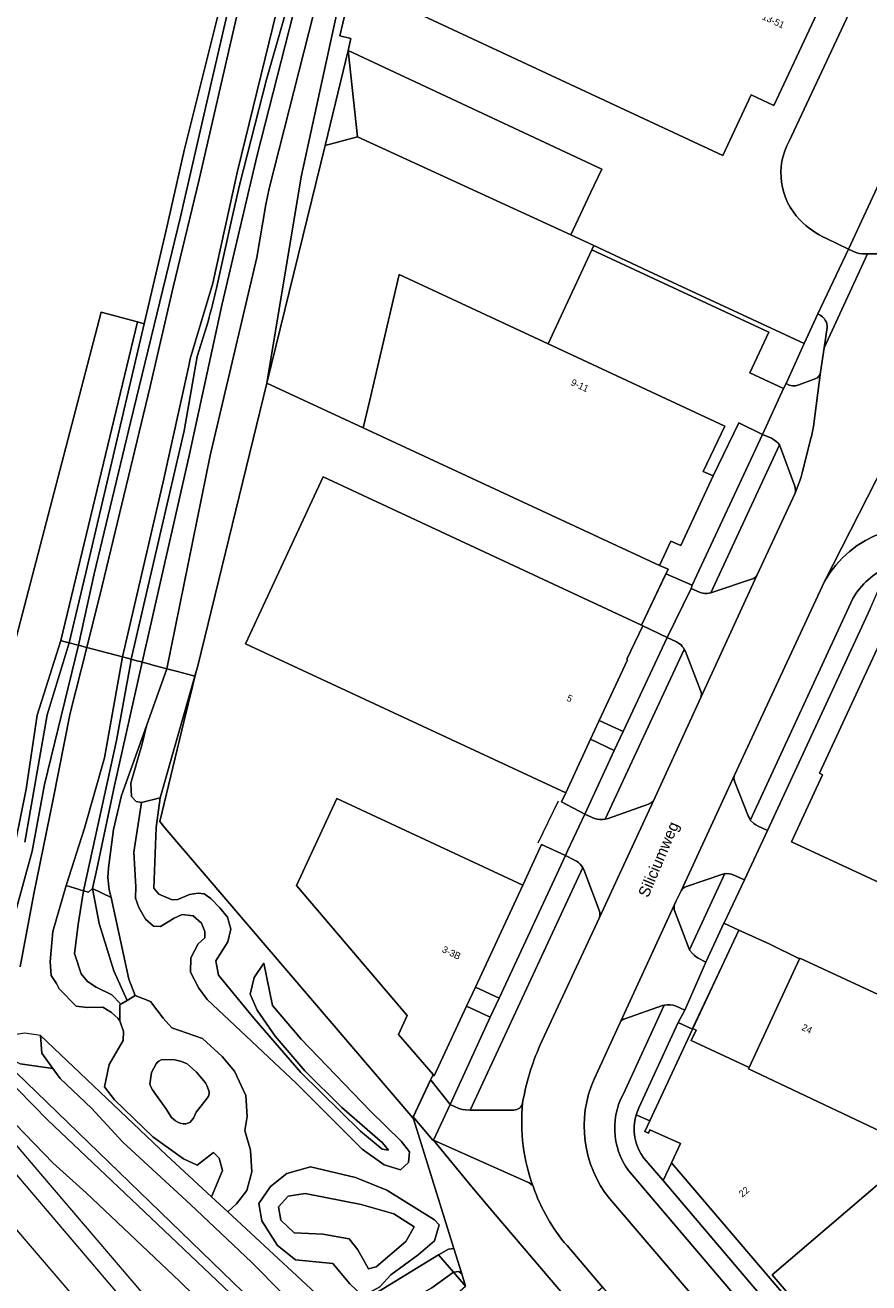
# Model space of a CAD drawing. Header units: metres. Extents: x 151448 to 154749, y 463108 to 465296.
# Tile 79 of 256: x 152099 to 152192, y 463931 to 464069. Entities that reach past the tile are written whole.
import ezdxf
from ezdxf.enums import TextEntityAlignment as Align

# ---------------------------------------------------------------- set-up
doc = ezdxf.new("R2010")
doc.units = ezdxf.units.M
for name, color, linetype, lineweight in [('B-PV-AM-AS_SPOOR_TREIN-G', 253, 'Continuous', 9), ('B-PV-GR-BEPLANTING_CULTUUR_BOSPLANTSOEN-GV', 253, 'Continuous', 9), ('B-PV-GR-GRAS-GV', 253, 'Continuous', 9), ('B-PV-GR-GROENVOORZIENING-GV', 253, 'Continuous', 9), ('B-PV-GR-HAAG-GV', 253, 'Continuous', 9), ('B-PV-GR-HOUTWAL-GV', 253, 'Continuous', 9), ('B-PV-GR-STRUIK-GV', 253, 'Continuous', 9), ('B-PV-GW-TALUD_KRUIN-G', 253, 'Continuous', 9), ('B-PV-IE-TERREINAFSCHEIDING_KUNSTMATIG_HEKWERK-G', 253, 'Continuous', 9), ('B-PV-IE-TERREINAFSCHEIDING_KUNSTMATIG_MUUR-G', 253, 'Continuous', 9), ('B-PV-OG-BEBOUWING-GV', 1, 'Continuous', 9), ('B-PV-OG-BEBOUWING-T18', 2, 'Continuous', 9), ('B-PV-OG-TERREIN_BEGROEID-GV', 253, 'Continuous', 9), ('B-PV-OG-TERREIN_ERF-GV', 253, 'Continuous', 9), ('B-PV-OG-TERREIN_OEVER-GV', 253, 'Continuous', 9), ('B-PV-OG-TOPOGRAFIE-T18', 2, 'Continuous', 9), ('B-PV-OG-WATER-GV', 253, 'Continuous', 9), ('B-PV-OG-WATER_GREPPEL-GV', 253, 'Continuous', 9), ('B-PV-OG-WATER_SLOOT-GV', 253, 'Continuous', 9), ('B-PV-VH-GESLOTENVERHARDING_ASFALT-GV', 253, 'Continuous', 9), ('B-PV-VH-HALFVERHARDING-GV', 253, 'Continuous', 9), ('B-PV-VH-OPENVERHARDING_BETONSTRAATSTEEN-GV', 253, 'Continuous', 9), ('B-PV-VH-OPENVERHARDING_TEGEL-GV', 253, 'Continuous', 9)]:
    doc.layers.add(name, color=color, linetype=linetype, lineweight=lineweight)
doc.styles.add('Drong', font='txt', dxfattribs={"height": 1.8})

msp = doc.modelspace()

# ---------------------------------------------------------------- linework, layer by layer
at = {"layer": 'B-PV-AM-AS_SPOOR_TREIN-G', "flags": 128}
for points in [[(151645.884, 464467.578), (151661.406, 464449.2), (151694.565, 464410.444), (151701.36, 464402.353), (151720.084, 464380.436), (151751.119, 464343.821), (151769.439, 464322.479), (151776.325, 464314.282), (151789.488, 464299.025), (151805.409, 464280.142), (151839.991, 464239.747), (151962.288, 464095.963), (152000.203, 464051.449), (152004.937, 464045.994), (152099.245, 463935.178), (152113.275, 463918.806), (152192.056, 463826.252), (152198.981, 463818.219), (152206.172, 463809.67), (152217.481, 463796.517), (152235.051, 463775.752), (152269.401, 463735.426)], [(152082.43, 463964.263), (152102.212, 463943.823)], [(152082.43, 463964.263), (152100.814, 463942.629)], [(152102.212, 463943.823), (152105.855, 463940.518), (152116.166, 463930.779), (152119.37, 463927.661)], [(152100.814, 463942.629), (152121.855, 463917.999), (152129.027, 463909.432), (152135.646, 463901.738), (152144.59, 463891.154), (152153.442, 463880.919), (152160.684, 463872.271), (152251.706, 463765.452)]]:
    msp.add_lwpolyline(points, dxfattribs=at)
at = {"layer": 'B-PV-GR-BEPLANTING_CULTUUR_BOSPLANTSOEN-GV', "flags": 128}
msp.add_lwpolyline([(152139.167, 464137.773), (152134.071, 464117.486), (152127.853, 464093.187), (152126.073, 464086.032), (152118.355, 464052.405), (152115.468, 464040.509), (152112.933, 464029.568), (152107.627, 464007.566), (152105.952, 464000.743), (152109.874, 463999.699), (152114.389, 464019.03), (152117.196, 464031.842), (152117.361, 464032.596), (152119.867, 464040.965), (152122.578, 464053.349), (152126.924, 464071.059), (152129.434, 464081.017), (152131.155, 464087.904), (152142.757, 464135.116), (152143.169, 464136.79)], dxfattribs=at)
at = {"layer": 'B-PV-GR-GRAS-GV', "flags": 128}
msp.add_lwpolyline([(152133.963, 463927.06), (152144.783, 463933.702), (152145.901, 463934.305), (152146.488, 463934.369), (152142.033, 463948.714), (152141.954, 463948.807), (152114.547, 463980.82), (152114.015, 463981.546), (152117.882, 463997.569), (152114.046, 463984.146), (152113.603, 463980.861), (152113.339, 463974.156), (152113.916, 463973.507), (152115.383, 463972.868), (152116.005, 463972.922), (152117.27, 463973.481), (152118.245, 463973.631), (152118.89, 463973.537), (152119.66, 463973.015), (152120.64, 463972.003), (152121.474, 463970.968), (152121.863, 463969.627), (152121.522, 463968.242), (152120.211, 463966.145), (152120.488, 463964.574), (152124.376, 463959.826), (152129.585, 463953.808), (152136.166, 463947.351), (152138.569, 463945.357), (152139.27, 463945.236), (152138.597, 463946.066), (152134.124, 463949.965), (152130.019, 463954.004), (152126.748, 463957.834), (152124.773, 463960.705), (152123.975, 463962.458), (152124.422, 463964.293), (152125.512, 463965.874), (152126.442, 463961.232), (152129.629, 463957.502), (152137.293, 463949.563), (152140.684, 463946.233), (152141.578, 463945.076), (152141.464, 463943.894), (152140.591, 463943.069), (152138.797, 463943.636), (152136.355, 463945.339), (152129.086, 463952.642), (152119.253, 463961.86), (152118.302, 463963.119), (152117.408, 463964.904), (152117.437, 463966.462), (152118.248, 463968.041), (152118.996, 463968.7), (152118.965, 463969.374), (152118.594, 463970.296), (152117.705, 463971.118), (152116.465, 463971.247), (152115.579, 463970.872), (152114.098, 463969.933), (152113.303, 463969.967), (152112.428, 463970.734), (152111.692, 463972.051), (152111.31, 463973.065), (152111.35, 463974.331), (152111.152, 463978.156), (152111.985, 463983.624), (152111.377, 463983.735), (152110.887, 463984.291), (152110.798, 463985.748), (152112.049, 463990.119), (152112.532, 463992.076), (152109.788, 463984.408), (152108.9, 463980.64), (152108.337, 463976.412), (152108.262, 463975.364), (152108.4, 463973.998), (152108.644, 463973.126), (152110.584, 463964.119), (152111.268, 463962.323), (152112.99, 463961.639), (152114.386, 463959.821), (152115.333, 463958.737), (152118.718, 463957.574), (152120.905, 463955.597), (152122.255, 463953.969), (152123.502, 463951.282), (152123.649, 463948.949), (152123.412, 463947.406), (152124.038, 463945.25), (152124.179, 463942.855), (152123.637, 463940.796), (152122.493, 463939.313), (152121.511, 463938.436), (152131.687, 463929.025)], dxfattribs=at)
for points in [[(152095.821, 463956.015), (152127.737, 463925.188), (152133.904, 463918.588), (152134.123, 463918.339), (152136.074, 463920.003), (152147.774, 463930.229), (152146.45, 463931.767), (152144.041, 463930.038), (152140.426, 463927.975), (152137.844, 463925.843), (152135.706, 463924.67), (152133.305, 463924.878), (152130.981, 463925.97), (152124.131, 463932.864), (152117.405, 463939.243), (152109.939, 463946.133), (152106.445, 463949.876), (152102.986, 463953.156), (152102.192, 463954.255), (152098.592, 463954.784)], [(152129.009, 463933.121), (152126.992, 463934.727), (152125.284, 463937.453), (152124.948, 463939.368), (152126.232, 463941.226), (152128.055, 463942.684), (152130.651, 463943.397), (152135.613, 463942.227), (152139.103, 463940.838), (152144.369, 463937.554), (152144.879, 463936.986), (152144.346, 463935.22), (152142.548, 463933.698), (152139.517, 463931.474), (152138.324, 463930.15), (152136.444, 463929.13), (152134.993, 463930.473), (152133.122, 463932.717)]]:
    msp.add_lwpolyline(points, close=True, dxfattribs=at)
at = {"layer": 'B-PV-GR-GROENVOORZIENING-GV', "flags": 128}
for points in [[(152184.145, 464018.536), (152182.562, 464022.82), (152182.455, 464023.115), (152174.865, 464006.769), (152175.119, 464006.846), (152179.6, 464008.367)], [(152179.955, 464008.68), (152184.181, 464017.779)], [(152187.421, 464008.031), (152177.498, 463986.653)], [(152179.246, 463981.728), (152190.565, 464006.169)], [(152171.953, 464000.523), (152163.211, 463981.778), (152163.554, 463981.854), (152167.993, 463983.428), (152168.288, 463983.598), (152168.537, 463983.83), (152173.768, 463995.226)], [(152173.75, 463996.007), (152172.078, 464000.302), (152171.953, 464000.523)], [(152177.484, 463986.001), (152179.011, 463982.143), (152179.246, 463981.728)], [(152162.568, 463971.618), (152160.898, 463976.124), (152160.741, 463976.435), (152148.291, 463949.654), (152153.125, 463949.675)], [(152170.873, 463971.686), (152172.46, 463967.528), (152172.542, 463967.366), (152174.345, 463971.262), (152176.437, 463975.781), (152176.093, 463975.666), (152172.182, 463974.358)], [(152171.585, 463973.888), (152171.063, 463972.787)], [(152171.063, 463972.787), (152170.863, 463972.366)], [(152156.002, 463956.804), (152162.563, 463970.935)], [(152165.178, 463951.392), (152169.731, 463961.269), (152169.556, 463961.216), (152165.397, 463959.756)], [(152164.909, 463959.402), (152161.979, 463953.1)], [(152177.103, 463924.607), (152181.569, 463924.305), (152181.69, 463924.302), (152166.179, 463942.506)], [(152163.723, 463939.853), (152176.453, 463924.952), (152176.462, 463924.942)]]:
    msp.add_lwpolyline(points, dxfattribs=at)
at = {"layer": 'B-PV-GR-GROENVOORZIENING-GV'}
for points in [[(152184.181, 464017.779, 0.1955062), (152184.145, 464018.536)], [(152202.297, 464013.196, 0.3770614), (152187.421, 464008.031)], [(152190.565, 464006.169, -0.1575057), (152194.51, 464009.652)], [(152179.6, 464008.367, 0.1886301), (152179.955, 464008.68)], [(152173.768, 463995.226, 0.2074049), (152173.75, 463996.007)], [(152177.498, 463986.653, 0.1564355), (152177.484, 463986.001)], [(152172.182, 463974.358, 0.1977381), (152171.585, 463973.888)], [(152162.563, 463970.935, 0.1683765), (152162.568, 463971.618)], [(152170.863, 463972.366, 0.1294272), (152170.873, 463971.686)], [(152165.397, 463959.756, 0.2256094), (152164.909, 463959.402)], [(152154.087, 463950.456, -0.060354), (152156.002, 463956.804)], [(152161.979, 463953.1, 0.2796042), (152163.723, 463939.853)], [(152166.179, 463942.506, -0.3086754), (152165.178, 463951.392)], [(152153.125, 463949.675, 0.3643769), (152154.087, 463950.456)]]:
    msp.add_lwpolyline(points, format="xyb", dxfattribs=at)
at = {"layer": 'B-PV-GR-GROENVOORZIENING-GV', "flags": 128}
msp.add_lwpolyline([(152133.904, 463918.588), (152127.737, 463925.188), (152095.821, 463956.015), (152094.931, 463955.866), (152095.016, 463955.29), (152101.59, 463948.61), (152113.76, 463937.056), (152123.204, 463928.088), (152125.195, 463925.947), (152127.209, 463922.731), (152132.209, 463916.976), (152132.342, 463916.819), (152134.123, 463918.339)], close=True, dxfattribs=at)
at = {"layer": 'B-PV-GR-HAAG-GV', "flags": 128}
for points in [[(152184.145, 464018.536), (152182.562, 464022.82), (152182.455, 464023.115), (152174.865, 464006.769), (152175.119, 464006.846), (152179.6, 464008.367)], [(152179.955, 464008.68), (152184.181, 464017.779)], [(152187.421, 464008.031), (152177.498, 463986.653)], [(152177.484, 463986.001), (152179.011, 463982.143), (152179.246, 463981.728), (152190.565, 464006.169)], [(152173.75, 463996.007), (152172.078, 464000.302), (152171.953, 464000.523), (152163.211, 463981.778), (152163.554, 463981.854), (152167.993, 463983.428), (152168.288, 463983.598), (152168.537, 463983.83), (152173.768, 463995.226)], [(152160.741, 463976.435), (152148.291, 463949.654), (152153.125, 463949.675)], [(152162.568, 463971.618), (152160.898, 463976.124), (152160.741, 463976.435)], [(152170.873, 463971.686), (152172.46, 463967.528), (152172.542, 463967.366), (152174.345, 463971.262), (152176.437, 463975.781), (152176.093, 463975.666), (152172.182, 463974.358)], [(152171.585, 463973.888), (152171.063, 463972.787), (152170.863, 463972.366)], [(152156.002, 463956.804), (152162.563, 463970.935)], [(152165.178, 463951.392), (152169.731, 463961.269), (152169.556, 463961.216), (152165.397, 463959.756)], [(152164.909, 463959.402), (152161.979, 463953.1)], [(152177.103, 463924.607), (152181.569, 463924.305), (152181.69, 463924.302), (152166.179, 463942.506)], [(152163.723, 463939.853), (152176.453, 463924.952), (152176.462, 463924.942)]]:
    msp.add_lwpolyline(points, dxfattribs=at)
at = {"layer": 'B-PV-GR-HAAG-GV'}
for points in [[(152184.181, 464017.779, 0.1955062), (152184.145, 464018.536)], [(152202.297, 464013.196, 0.3770614), (152187.421, 464008.031)], [(152190.565, 464006.169, -0.1575057), (152194.51, 464009.652)], [(152179.6, 464008.367, 0.1886301), (152179.955, 464008.68)], [(152173.768, 463995.226, 0.2074049), (152173.75, 463996.007)], [(152177.498, 463986.653, 0.1564355), (152177.484, 463986.001)], [(152172.182, 463974.358, 0.1977381), (152171.585, 463973.888)], [(152162.563, 463970.935, 0.1683765), (152162.568, 463971.618)], [(152170.863, 463972.366, 0.1294272), (152170.873, 463971.686)], [(152165.397, 463959.756, 0.2256094), (152164.909, 463959.402)], [(152154.087, 463950.456, -0.060354), (152156.002, 463956.804)], [(152161.979, 463953.1, 0.2796042), (152163.723, 463939.853)], [(152166.179, 463942.506, -0.3086754), (152165.178, 463951.392)], [(152153.125, 463949.675, 0.3643769), (152154.087, 463950.456)]]:
    msp.add_lwpolyline(points, format="xyb", dxfattribs=at)
at = {"layer": 'B-PV-GR-HOUTWAL-GV', "flags": 128}
msp.add_lwpolyline([(152090.282, 463965.979), (152092.923, 463964.37), (152093.63, 463964.69), (152094.296, 463965.524), (152094.987, 463967.119), (152096.802, 463973.095), (152099.225, 463985.089), (152100.469, 463993.279), (152103.076, 464001.508), (152111.557, 464036.708), (152107.541, 464037.754), (152089.046, 463967.152)], close=True, dxfattribs=at)
at = {"layer": 'B-PV-GR-STRUIK-GV', "flags": 128}
msp.add_lwpolyline([(152098.592, 463954.784), (152102.192, 463954.255), (152100.972, 463955.944), (152100.809, 463957.919), (152114.738, 463944.7), (152119.718, 463940.094), (152120.926, 463942.986), (152120.574, 463944.346), (152119.947, 463944.986), (152118.143, 463943.573), (152116.61, 463944.304), (152113.252, 463946.718), (152108.996, 463950.8), (152107.909, 463952.252), (152108.393, 463954.718), (152109.941, 463957.343), (152109.995, 463958.36), (152109.59, 463959.512), (152109.396, 463959.793), (152108.677, 463960.454), (152107.719, 463961.039), (152105.996, 463960.985), (152104.774, 463961.134), (152102.869, 463963.064), (152102.597, 463963.642), (152102, 463964.513), (152101.88, 463966.041), (152102.18, 463969.371), (152103.645, 463974.454), (152105.689, 463980.806), (152107.911, 463988.557), (152109.874, 463999.699), (152105.952, 464000.743), (152104.111, 463993.486), (152102.171, 463983.814), (152100.089, 463973.552), (152098.567, 463965.471)], dxfattribs=at)
for points in [[(152114.046, 463984.146), (152111.985, 463983.624), (152111.152, 463978.156), (152111.35, 463974.331), (152111.31, 463973.065), (152111.692, 463972.051), (152112.428, 463970.734), (152113.303, 463969.967), (152114.098, 463969.933), (152115.579, 463970.872), (152116.465, 463971.247), (152117.705, 463971.118), (152118.594, 463970.296), (152118.965, 463969.374), (152118.996, 463968.7), (152118.248, 463968.041), (152117.437, 463966.462), (152117.408, 463964.904), (152118.302, 463963.119), (152119.253, 463961.86), (152129.086, 463952.642), (152136.355, 463945.339), (152138.797, 463943.636), (152140.591, 463943.069), (152141.464, 463943.894), (152141.578, 463945.076), (152140.684, 463946.233), (152137.293, 463949.563), (152129.629, 463957.502), (152126.442, 463961.232), (152125.512, 463965.874), (152124.422, 463964.293), (152123.975, 463962.458), (152124.773, 463960.705), (152126.748, 463957.834), (152130.019, 463954.004), (152134.124, 463949.965), (152138.597, 463946.066), (152139.27, 463945.236), (152138.569, 463945.357), (152136.166, 463947.351), (152129.585, 463953.808), (152124.376, 463959.826), (152120.488, 463964.574), (152120.211, 463966.145), (152121.522, 463968.242), (152121.863, 463969.627), (152121.474, 463970.968), (152120.64, 463972.003), (152119.66, 463973.015), (152118.89, 463973.537), (152118.245, 463973.631), (152117.27, 463973.481), (152116.005, 463972.922), (152115.383, 463972.868), (152113.916, 463973.507), (152113.339, 463974.156), (152113.603, 463980.861)], [(152109.718, 463961.358), (152108.709, 463962.388), (152106.99, 463963.257), (152106.014, 463963.861), (152105.307, 463964.703), (152104.599, 463966.974), (152104.982, 463970.171), (152105.56, 463973.882), (152103.645, 463974.454), (152102.18, 463969.371), (152101.88, 463966.041), (152102, 463964.513), (152102.597, 463963.642), (152102.869, 463963.064), (152104.774, 463961.134), (152105.996, 463960.985), (152107.719, 463961.039), (152108.677, 463960.454), (152109.396, 463959.793), (152109.59, 463959.512), (152109.603, 463961.286)], [(152109.718, 463961.358), (152110.387, 463961.775), (152108.92, 463965.028), (152107.319, 463970.286), (152106.571, 463974.126), (152106.13, 463973.737), (152105.56, 463973.882), (152104.982, 463970.171), (152104.599, 463966.974), (152105.307, 463964.703), (152106.014, 463963.861), (152106.99, 463963.257), (152108.709, 463962.388)], [(152110.387, 463961.775), (152111.268, 463962.323), (152110.584, 463964.119), (152108.644, 463973.126), (152106.571, 463974.126), (152107.319, 463970.286), (152108.92, 463965.028)], [(152121.511, 463938.436), (152119.718, 463940.094), (152114.738, 463944.7), (152100.809, 463957.919), (152100.972, 463955.944), (152102.192, 463954.255), (152102.986, 463953.156), (152106.445, 463949.876), (152109.939, 463946.133), (152117.405, 463939.243), (152124.131, 463932.864), (152130.981, 463925.97), (152133.305, 463924.878), (152135.706, 463924.67), (152137.844, 463925.843), (152140.426, 463927.975), (152144.041, 463930.038), (152146.45, 463931.767), (152144.783, 463933.702), (152133.963, 463927.06), (152131.687, 463929.025)], [(152129.009, 463933.121), (152133.122, 463932.717), (152134.993, 463930.473), (152136.444, 463929.13), (152138.324, 463930.15), (152139.517, 463931.474), (152142.548, 463933.698), (152144.346, 463935.22), (152144.879, 463936.986), (152144.369, 463937.554), (152139.103, 463940.838), (152135.613, 463942.227), (152130.651, 463943.397), (152128.055, 463942.684), (152126.232, 463941.226), (152124.948, 463939.368), (152125.284, 463937.453), (152126.992, 463934.727)], [(152142.092, 463936.769), (152139.875, 463938.206), (152136.248, 463939.25), (152130.052, 463940.461), (152128.169, 463940.153), (152127.112, 463938.972), (152127.378, 463937.511), (152128.854, 463936.104), (152132.03, 463935.964), (152134.912, 463935.462), (152135.894, 463934.235), (152137.049, 463932.128), (152137.904, 463932.366), (152141.169, 463935.159)], [(152142.092, 463936.769), (152141.169, 463935.159), (152137.904, 463932.366), (152137.049, 463932.128), (152135.894, 463934.235), (152134.912, 463935.462), (152132.03, 463935.964), (152128.854, 463936.104), (152127.378, 463937.511), (152127.112, 463938.972), (152128.169, 463940.153), (152130.052, 463940.461), (152136.248, 463939.25), (152139.875, 463938.206)], [(152146.488, 463934.369), (152145.901, 463934.305), (152144.783, 463933.702), (152146.45, 463931.767), (152147.044, 463931.841), (152147.355, 463931.578)], [(152146.45, 463931.767), (152147.774, 463930.229), (152147.355, 463931.578), (152147.044, 463931.841)]]:
    msp.add_lwpolyline(points, close=True, dxfattribs=at)
at = {"layer": 'B-PV-GW-TALUD_KRUIN-G', "flags": 128}
for points in [[(152139.167, 464137.773), (152134.071, 464117.486), (152127.853, 464093.187), (152126.073, 464086.032), (152118.355, 464052.405), (152115.468, 464040.509), (152112.933, 464029.568), (152107.627, 464007.566), (152105.952, 464000.743)], [(152109.874, 463999.699), (152114.389, 464019.03), (152117.196, 464031.842), (152117.361, 464032.596), (152119.867, 464040.965), (152122.578, 464053.349), (152126.924, 464071.059), (152129.434, 464081.017), (152131.155, 464087.904), (152142.757, 464135.116), (152143.169, 464136.79)], [(152125.512, 463965.874), (152124.422, 463964.293), (152123.975, 463962.458), (152124.773, 463960.705), (152126.748, 463957.834), (152130.019, 463954.004), (152134.124, 463949.965), (152138.597, 463946.066), (152139.27, 463945.236), (152138.569, 463945.357), (152136.166, 463947.351), (152129.585, 463953.808), (152124.376, 463959.826), (152120.488, 463964.574), (152120.211, 463966.145), (152121.522, 463968.242), (152121.863, 463969.627), (152121.474, 463970.968), (152120.64, 463972.003), (152119.66, 463973.015), (152118.89, 463973.537), (152118.245, 463973.631), (152117.27, 463973.481), (152116.005, 463972.922), (152115.383, 463972.868), (152113.916, 463973.507), (152113.339, 463974.156), (152113.603, 463980.861), (152114.046, 463984.146)], [(152103.645, 463974.454), (152102.18, 463969.371), (152101.88, 463966.041), (152102, 463964.513), (152102.597, 463963.642), (152102.869, 463963.064), (152104.774, 463961.134), (152105.996, 463960.985), (152107.719, 463961.039), (152108.677, 463960.454), (152109.396, 463959.793), (152109.59, 463959.512)], [(152100.809, 463957.919), (152100.972, 463955.944), (152102.192, 463954.255), (152102.986, 463953.156), (152106.445, 463949.876), (152109.939, 463946.133), (152117.405, 463939.243), (152124.131, 463932.864), (152130.981, 463925.97), (152133.305, 463924.878), (152135.706, 463924.67), (152137.844, 463925.843), (152140.426, 463927.975), (152144.041, 463930.038), (152146.45, 463931.767)], [(152146.45, 463931.767), (152147.044, 463931.841), (152147.355, 463931.578)]]:
    msp.add_lwpolyline(points, dxfattribs=at)
at = {"layer": 'B-PV-IE-TERREINAFSCHEIDING_KUNSTMATIG_HEKWERK-G', "flags": 128}
for points in [[(152125.84, 464029.939), (152132.264, 464056.179), (152135.853, 464057.118)], [(152135.853, 464057.118), (152159.418, 464046.294)], [(152159.418, 464046.294), (152161.945, 464045.129)], [(152161.72, 464044.664), (152159.819, 464040.516)], [(152161.945, 464045.129), (152161.72, 464044.664)], [(152159.819, 464040.516), (152157.37, 464035.225)], [(152117.678, 463996.601), (152125.84, 464029.939)], [(152136.484, 464024.993), (152125.84, 464029.939)], [(152169.214, 464009.784), (152170.17, 464009.402), (152167.212, 464003.209)], [(152117.882, 463997.569), (152114.015, 463981.546), (152114.547, 463980.82), (152142.033, 463948.714), (152147.774, 463930.229)], [(152115.581, 463988.034), (152117.678, 463996.601)], [(152058.452, 463989.145), (152142.738, 463890.173), (152184.703, 463840.718), (152226.951, 463791.225), (152272.203, 463737.894)], [(152158.016, 463983.764), (152155.777, 463979.153)], [(152177.973, 463969.538), (152172.87, 463958.718)], [(152177.973, 463969.538), (152181.316, 463968.034)], [(152181.316, 463968.034), (152184.679, 463966.371)], [(152100.809, 463957.919), (152099.096, 463958.173), (152095.177, 463957.575), (152091.841, 463961.232)], [(152100.809, 463957.919), (152114.738, 463944.7), (152119.718, 463940.094), (152121.511, 463938.436), (152131.687, 463929.025), (152133.963, 463927.06), (152144.783, 463933.702), (152146.45, 463931.767), (152147.774, 463930.229)], [(152144.187, 463953.594), (152141.954, 463948.807)]]:
    msp.add_lwpolyline(points, dxfattribs=at)
at = {"layer": 'B-PV-IE-TERREINAFSCHEIDING_KUNSTMATIG_MUUR-G', "flags": 128}
for points in [[(152161.582, 464050.932), (152162.853, 464053.57)], [(152159.418, 464046.294), (152161.582, 464050.932)], [(152158.39, 463983.702), (152158.847, 463984.704)], [(152156.186, 463978.996), (152154.116, 463974.507)]]:
    msp.add_lwpolyline(points, dxfattribs=at)
at = {"layer": 'B-PV-OG-BEBOUWING-GV', "flags": 128}
for points in [[(152144.98, 464077.804), (152141.505, 464071.224), (152176.209, 464055.054), (152179.345, 464061.771), (152181.849, 464060.593), (152188.234, 464074.286), (152148.527, 464092.809), (152141.995, 464078.808), (152142.308, 464078.652), (152142.539, 464079.093)], [(152169.214, 464009.784), (152170.461, 464012.495), (152171.578, 464011.987), (152175.154, 464019.686), (152175.127, 464019.698), (152174.046, 464020.185), (152176.441, 464025.189), (152156.923, 464034.259), (152140.46, 464041.909), (152137.171, 464027.906), (152136.484, 464024.993)], [(152167.369, 464003.136), (152167.212, 464003.209), (152132.056, 464019.569), (152123.485, 464001.164), (152158.847, 463984.704), (152161.594, 463990.612), (152162.556, 463992.68), (152165.678, 463999.393), (152165.6, 463999.439)], [(152205.665, 464002.376), (152196.798, 464006.51), (152196.637, 464006.167), (152196.348, 464006.307), (152196.199, 464006), (152195.847, 464006.154), (152186.9, 463986.858), (152187.235, 463986.7), (152183.791, 463979.284), (152232.115, 463956.869), (152244.671, 463983.84), (152237.533, 463987.163), (152237.692, 463987.508), (152228.82, 463991.63), (152228.643, 463991.29), (152221.521, 463994.588), (152221.677, 463994.929), (152212.811, 463999.065), (152212.633, 463998.724), (152205.518, 464002.022)], [(152148.877, 463963.245), (152154.116, 463974.507), (152133.577, 463984.058), (152129.112, 463974.448), (152141.333, 463960.105), (152140.393, 463958.031), (152144.187, 463953.594), (152144.317, 463953.442), (152147.897, 463961.137)], [(152197.842, 463945.304), (152203.807, 463942.536), (152209.556, 463954.904), (152184.714, 463966.446), (152184.679, 463966.371), (152179.109, 463954.38), (152179.034, 463954.214)], [(152184.667, 463927.302), (152184.99, 463927.575), (152181.657, 463931.462), (152197.842, 463945.304), (152179.034, 463954.214), (152179.109, 463954.38), (152172.725, 463957.346), (152173.274, 463958.503), (152172.884, 463958.681), (152172.841, 463958.588), (152168.128, 463948.469), (152167.588, 463947.308), (152167.982, 463947.127), (152168.149, 463947.49), (152171.515, 463945.962), (152170.536, 463943.861), (152184.654, 463927.314)]]:
    msp.add_lwpolyline(points, close=True, dxfattribs=at)
at = {"layer": 'B-PV-OG-TERREIN_BEGROEID-GV', "flags": 128}
for points in [[(152193.381, 464083.616), (152170.993, 464094.757), (152155.621, 464095.711), (152140.989, 464109.572), (152138.99, 464098.782), (152141.416, 464097.862), (152142.013, 464097.635), (152154.074, 464092.009), (152188.916, 464075.76), (152188.921, 464075.757), (152191.775, 464074.256), (152201.684, 464069.673), (152190.085, 464044.738), (152190.887, 464044.355), (152191.253, 464044.24), (152191.634, 464044.195), (152192.189, 464044.202), (152193.643, 464044.217)], [(152160.005, 463927.644), (152151.072, 463938.138), (152148.479, 463941.184), (152144.227, 463946.332), (152144.173, 463946.356), (152142.175, 463948.716), (152142.005, 463948.917), (152141.954, 463948.807), (152142.033, 463948.714), (152146.488, 463934.369), (152147.355, 463931.578), (152147.774, 463930.229)], [(152154.824, 463941.619), (152144.227, 463946.332), (152148.479, 463941.184), (152151.072, 463938.138), (152160.005, 463927.644), (152162.905, 463930.114), (152158.994, 463934.706)]]:
    msp.add_lwpolyline(points, dxfattribs=at)
at = {"layer": 'B-PV-OG-TERREIN_BEGROEID-GV'}
for points in [[(152155.28, 463941.159, 0.1812291), (152154.824, 463941.619)], [(152158.994, 463934.706, -0.0954905), (152155.28, 463941.159)]]:
    msp.add_lwpolyline(points, format="xyb", dxfattribs=at)
at = {"layer": 'B-PV-OG-TERREIN_ERF-GV', "flags": 128}
for points in [[(152183.545, 464056.655), (152191.775, 464074.256), (152188.921, 464075.757), (152188.916, 464075.76), (152154.074, 464092.009), (152142.013, 464097.635), (152136.021, 464072.247), (152134.881, 464072.512), (152133.911, 464068.264), (152135.102, 464067.964), (152134.821, 464066.65), (152162.853, 464053.57), (152161.582, 464050.932), (152159.418, 464046.294), (152161.945, 464045.129)], [(152064.468, 464073.959), (152062.037, 464068.221), (152058.806, 464062.605), (152053.627, 464056.131), (152037.312, 464037.057), (152032.68, 464032.025), (152032.927, 464031.733), (152033.075, 464031.56), (152035.262, 464028.988), (152054.844, 464006.138), (152058.398, 464001.99), (152075.758, 463981.105), (152082.9, 463972.98), (152089.046, 463967.152), (152107.541, 464037.754), (152111.557, 464036.708), (152112.279, 464036.481), (152114.7, 464046.821), (152116.697, 464055.628), (152121.168, 464073.48)], [(152191.775, 464074.256), (152183.545, 464056.655)], [(152187.673, 464045.889), (152190.085, 464044.738), (152201.684, 464069.673), (152191.775, 464074.256)], [(152161.945, 464045.129), (152168.54, 464042.02), (152185.179, 464034.323), (152186.716, 464037.568), (152190.085, 464044.738), (152187.673, 464045.889)], [(152192.489, 464005.018), (152181.143, 463980.538), (152178.583, 463975.089), (152176.347, 463970.333), (152176.329, 463970.294), (152177.973, 463969.538), (152181.316, 463968.034), (152184.679, 463966.371), (152184.714, 463966.446), (152209.556, 463954.904)]]:
    msp.add_lwpolyline(points, dxfattribs=at)
for points in [[(152144.98, 464077.804), (152142.539, 464079.093), (152142.308, 464078.652), (152141.995, 464078.808), (152148.527, 464092.809), (152188.234, 464074.286), (152181.849, 464060.593), (152179.345, 464061.771), (152176.209, 464055.054), (152141.505, 464071.224)], [(152134.821, 464066.65), (152132.264, 464056.179), (152135.853, 464057.118)], [(152134.821, 464066.65), (152135.853, 464057.118), (152159.418, 464046.294), (152161.582, 464050.932), (152162.853, 464053.57)], [(152157.37, 464035.225), (152159.819, 464040.516), (152161.72, 464044.664), (152161.945, 464045.129), (152159.418, 464046.294), (152135.853, 464057.118), (152132.264, 464056.179), (152125.84, 464029.939), (152136.484, 464024.993), (152137.171, 464027.906), (152140.46, 464041.909), (152156.923, 464034.259)], [(152175.154, 464019.686), (152177.987, 464025.561), (152180.587, 464024.276), (152182.912, 464029.338), (152179.175, 464031.06), (152181.284, 464035.563), (152161.72, 464044.664), (152159.819, 464040.516), (152157.37, 464035.225), (152156.923, 464034.259), (152176.441, 464025.189), (152174.046, 464020.185), (152175.127, 464019.698)], [(152183.205, 464029.876), (152185.179, 464034.323), (152168.54, 464042.02), (152161.945, 464045.129), (152161.72, 464044.664), (152181.284, 464035.563), (152179.175, 464031.06), (152182.912, 464029.338)], [(152158.816, 463977.768), (152159.089, 463978.351), (152160.974, 463982.351), (152158.39, 463983.702), (152158.847, 463984.704), (152123.485, 464001.164), (152132.056, 464019.569), (152167.212, 464003.209), (152169.916, 464008.87), (152170.17, 464009.402), (152169.214, 464009.784), (152136.484, 464024.993), (152125.84, 464029.939), (152118.195, 463998.712), (152117.882, 463997.569), (152114.015, 463981.546), (152114.547, 463980.82), (152141.954, 463948.807), (152142.005, 463948.917), (152143.922, 463953.026), (152144.187, 463953.594), (152140.393, 463958.031), (152141.333, 463960.105), (152129.112, 463974.448), (152133.577, 463984.058), (152154.116, 463974.507), (152156.186, 463978.996)], [(152175.154, 464019.686), (152171.578, 464011.987), (152170.461, 464012.495), (152169.214, 464009.784), (152170.17, 464009.402), (152169.916, 464008.87), (152172.82, 464007.611), (152180.587, 464024.276), (152177.987, 464025.561)], [(152172.82, 464007.611), (152169.916, 464008.87), (152167.212, 464003.209), (152167.369, 464003.136), (152170.054, 464001.831), (152172.712, 464007.24)], [(152205.665, 464002.376), (152205.518, 464002.022), (152212.633, 463998.724), (152212.811, 463999.065), (152221.677, 463994.929), (152221.521, 463994.588), (152228.643, 463991.29), (152228.82, 463991.63), (152237.692, 463987.508), (152237.533, 463987.163), (152244.671, 463983.84), (152232.115, 463956.869), (152183.791, 463979.284), (152187.235, 463986.7), (152186.9, 463986.858), (152195.847, 464006.154), (152196.199, 464006), (152196.348, 464006.307), (152196.637, 464006.167), (152196.798, 464006.51)], [(152162.556, 463992.68), (152165.209, 463991.471), (152170.054, 464001.831), (152167.369, 464003.136), (152165.6, 463999.439), (152165.678, 463999.393)], [(152161.594, 463990.612), (152164.199, 463989.377), (152165.209, 463991.471), (152162.556, 463992.68)], [(152161.594, 463990.612), (152158.847, 463984.704), (152158.39, 463983.702), (152160.974, 463982.351), (152164.199, 463989.377)], [(152148.877, 463963.245), (152151.488, 463962.026), (152158.816, 463977.768), (152156.186, 463978.996), (152154.116, 463974.507)], [(152171.279, 463959.324), (152172.841, 463958.588), (152172.884, 463958.681), (152177.973, 463969.538), (152176.329, 463970.294), (152174.329, 463966), (152172.018, 463960.702)], [(152177.973, 463969.538), (152172.884, 463958.681), (152173.274, 463958.503), (152172.725, 463957.346), (152179.109, 463954.38), (152184.679, 463966.371), (152181.316, 463968.034)], [(152151.488, 463962.026), (152148.877, 463963.245), (152147.897, 463961.137), (152150.517, 463959.922)], [(152147.897, 463961.137), (152144.317, 463953.442), (152144.187, 463953.594), (152143.922, 463953.026), (152144.002, 463952.925), (152146.09, 463950.292), (152150.517, 463959.922)], [(152171.279, 463959.324), (152166.937, 463949.902), (152166.629, 463949.148), (152168.128, 463948.469), (152172.841, 463958.588)], [(152197.842, 463945.304), (152181.657, 463931.462), (152184.99, 463927.575), (152184.667, 463927.302), (152189.109, 463922.079), (152189.441, 463922.358), (152189.5, 463922.29), (152204.785, 463935.221), (152214.029, 463940.445), (152221.698, 463931.423), (152234.64, 463942.424), (152233.362, 463943.925), (152209.601, 463955.001), (152209.556, 463954.904), (152203.807, 463942.536)], [(152146.09, 463950.292), (152144.002, 463952.925), (152143.922, 463953.026), (152142.005, 463948.917), (152142.175, 463948.716), (152144.173, 463946.356), (152144.227, 463946.332)], [(152169.628, 463941.878), (152170.536, 463943.861), (152171.515, 463945.962), (152168.149, 463947.49), (152167.982, 463947.127), (152167.588, 463947.308), (152168.128, 463948.469), (152166.629, 463949.148), (152166.485, 463948.533), (152166.414, 463947.907), (152166.418, 463947.276), (152166.494, 463946.649), (152166.64, 463946.036), (152166.858, 463945.44), (152167.143, 463944.88), (152167.494, 463944.351)], [(152183.101, 463926.049), (152184.654, 463927.314), (152170.536, 463943.861), (152169.628, 463941.878)]]:
    msp.add_lwpolyline(points, close=True, dxfattribs=at)
at = {"layer": 'B-PV-OG-TERREIN_ERF-GV'}
for points in [[(152184.73, 464047.949, -0.3327541), (152183.545, 464056.655)], [(152183.545, 464056.655, 0.3327541), (152184.73, 464047.949)], [(152187.673, 464045.889, -0.0957583), (152184.73, 464047.949)], [(152184.73, 464047.949, 0.0957583), (152187.673, 464045.889)]]:
    msp.add_lwpolyline(points, format="xyb", dxfattribs=at)
at = {"layer": 'B-PV-OG-TERREIN_OEVER-GV', "flags": 128}
for points in [[(152138.629, 464138.096), (152135.046, 464124.697), (152132.39, 464114.321), (152127.744, 464096.968), (152125.351, 464087.546), (152119.845, 464063.668), (152116.291, 464048.285), (152110.78, 464025.597), (152106.745, 464008.889), (152105.019, 464000.991), (152105.376, 464000.896), (152105.952, 464000.743), (152107.627, 464007.566), (152112.933, 464029.568), (152115.468, 464040.509), (152118.355, 464052.405), (152126.073, 464086.032), (152127.853, 464093.187), (152134.071, 464117.486), (152139.167, 464137.773)], [(152143.847, 464134.855), (152143.778, 464134.866), (152143.471, 464134.941), (152142.757, 464135.116), (152131.155, 464087.904), (152129.434, 464081.017), (152126.924, 464071.059), (152122.578, 464053.349), (152119.867, 464040.965), (152117.361, 464032.596), (152117.196, 464031.842), (152114.389, 464019.03), (152109.874, 463999.699), (152110.846, 463999.441), (152115.201, 464018.193), (152116.679, 464024.674), (152118.141, 464032.884), (152119.333, 464036.746)], [(152120.286, 464040.415), (152121.958, 464048.063), (152122.824, 464051.802), (152125.797, 464063.461), (152129.395, 464076.07), (152133.989, 464093.142), (152139.119, 464112.941), (152143.847, 464134.855)], [(152129.17, 464072.433), (152124.762, 464055.089), (152120.9, 464038.686), (152117.23, 464021.762), (152112.555, 464001.374), (152112.049, 463999.121), (152112.075, 463999.114), (152112.664, 463998.957), (152113.366, 463998.771), (152113.537, 463998.724), (152114.791, 463998.391), (152119.58, 464021.957), (152124.711, 464043.802), (152125.723, 464049.643), (152126.072, 464051.402), (152131.004, 464070.811)], [(152099.079, 463979.264), (152101.575, 463993.311), (152103.99, 464001.265), (152103.404, 464001.421), (152103.076, 464001.508), (152100.469, 463993.279), (152099.225, 463985.089), (152096.802, 463973.095)], [(152098.567, 463965.471), (152100.089, 463973.552), (152102.171, 463983.814), (152104.111, 463993.486), (152105.952, 464000.743), (152105.376, 464000.896), (152105.019, 464000.991), (152101.268, 463985.633), (152099.903, 463978.238), (152097.26, 463968.584)]]:
    msp.add_lwpolyline(points, dxfattribs=at)
for points in [[(152141.416, 464097.862), (152134.454, 464074.856), (152129.631, 464052.698), (152125.84, 464029.939), (152132.264, 464056.179), (152134.821, 464066.65), (152135.102, 464067.964), (152133.911, 464068.264), (152134.881, 464072.512), (152136.021, 464072.247), (152142.013, 464097.635)], [(152105.84, 464008.977), (152112.279, 464036.481), (152111.557, 464036.708), (152103.076, 464001.508), (152103.404, 464001.421), (152103.99, 464001.265)], [(152110.781, 463998.927), (152110.846, 463999.441), (152109.874, 463999.699), (152107.911, 463988.557), (152105.689, 463980.806), (152103.645, 463974.454), (152105.56, 463973.882), (152109.224, 463990.48)], [(152112.049, 463999.121), (152108.988, 463985.511), (152107.048, 463976.25), (152106.571, 463974.126), (152108.644, 463973.126), (152108.4, 463973.998), (152108.262, 463975.364), (152108.337, 463976.412), (152108.9, 463980.64), (152109.788, 463984.408), (152112.532, 463992.076), (152114.791, 463998.391), (152113.537, 463998.724), (152113.366, 463998.771), (152112.664, 463998.957), (152112.075, 463999.114)], [(152109.718, 463961.358), (152109.603, 463961.286), (152109.59, 463959.512), (152109.995, 463958.36), (152109.941, 463957.343), (152108.393, 463954.718), (152107.909, 463952.252), (152108.996, 463950.8), (152113.252, 463946.718), (152116.61, 463944.304), (152118.143, 463943.573), (152119.947, 463944.986), (152120.574, 463944.346), (152120.926, 463942.986), (152119.718, 463940.094), (152121.511, 463938.436), (152122.493, 463939.313), (152123.637, 463940.796), (152124.179, 463942.855), (152124.038, 463945.25), (152123.412, 463947.406), (152123.649, 463948.949), (152123.502, 463951.282), (152122.255, 463953.969), (152120.905, 463955.597), (152118.718, 463957.574), (152115.333, 463958.737), (152114.386, 463959.821), (152112.99, 463961.639), (152111.268, 463962.323), (152110.387, 463961.775)], [(152117.044, 463954.758), (152118.042, 463953.842), (152119.057, 463952.672), (152119.23, 463952.327), (152119.465, 463951.677), (152119.475, 463951.466), (152119.377, 463951.194), (152119.246, 463950.988), (152118.304, 463949.81), (152118.026, 463949.451), (152117.714, 463948.767), (152117.33, 463948.281), (152116.898, 463948.142), (152116.572, 463948.16), (152116.238, 463948.234), (152115.988, 463948.32), (152115.724, 463948.468), (152115.313, 463948.834), (152114.671, 463949.844), (152113.632, 463951.282), (152113.199, 463951.919), (152113.021, 463952.247), (152112.917, 463952.533), (152113.096, 463953.801), (152113.61, 463954.77), (152113.76, 463954.961), (152113.9, 463955.086), (152114.139, 463955.2), (152114.333, 463955.259), (152115.663, 463955.204), (152116.395, 463955.027)]]:
    msp.add_lwpolyline(points, close=True, dxfattribs=at)
at = {"layer": 'B-PV-OG-TERREIN_OEVER-GV'}
msp.add_lwpolyline([(152119.333, 464036.746, 0.0062041), (152120.286, 464040.415)], format="xyb", dxfattribs=at)
at = {"layer": 'B-PV-OG-WATER-GV', "flags": 128}
for points in [[(152112.049, 463999.121), (152112.555, 464001.374), (152117.23, 464021.762), (152120.9, 464038.686), (152124.762, 464055.089), (152129.17, 464072.433), (152131.441, 464082.161), (152137.106, 464099.655), (152140.879, 464115.671), (152144.784, 464134.681), (152144.786, 464134.698), (152143.847, 464134.855), (152139.119, 464112.941), (152133.989, 464093.142), (152129.395, 464076.07), (152125.797, 464063.461), (152122.824, 464051.802), (152121.958, 464048.063), (152120.286, 464040.415)], [(152119.333, 464036.746), (152118.141, 464032.884), (152116.679, 464024.674), (152115.201, 464018.193), (152110.846, 463999.441), (152111.454, 463999.279), (152111.821, 463999.181), (152112.049, 463999.121)], [(152097.26, 463968.584), (152099.903, 463978.238), (152101.268, 463985.633), (152105.019, 464000.991), (152104.814, 464001.046), (152104.028, 464001.255), (152103.99, 464001.265), (152101.575, 463993.311), (152099.079, 463979.264)]]:
    msp.add_lwpolyline(points, dxfattribs=at)
for points in [[(152133.309, 464080.084), (152131.004, 464070.811), (152126.072, 464051.402), (152125.723, 464049.643), (152124.711, 464043.802), (152119.58, 464021.957), (152114.791, 463998.391), (152115.953, 463998.082), (152117.056, 463997.788), (152117.882, 463997.569), (152118.195, 463998.712), (152125.84, 464029.939), (152129.631, 464052.698), (152134.454, 464074.856), (152141.416, 464097.862), (152138.99, 464098.782), (152134.822, 464086.999)], [(152107.048, 463976.25), (152108.988, 463985.511), (152112.049, 463999.121), (152111.821, 463999.181), (152111.454, 463999.279), (152110.846, 463999.441), (152110.781, 463998.927), (152109.224, 463990.48), (152105.56, 463973.882), (152106.13, 463973.737), (152106.571, 463974.126)], [(152117.044, 463954.758), (152116.395, 463955.027), (152115.663, 463955.204), (152114.333, 463955.259), (152114.139, 463955.2), (152113.9, 463955.086), (152113.76, 463954.961), (152113.61, 463954.77), (152113.096, 463953.801), (152112.917, 463952.533), (152113.021, 463952.247), (152113.199, 463951.919), (152113.632, 463951.282), (152114.671, 463949.844), (152115.313, 463948.834), (152115.724, 463948.468), (152115.988, 463948.32), (152116.238, 463948.234), (152116.572, 463948.16), (152116.898, 463948.142), (152117.33, 463948.281), (152117.714, 463948.767), (152118.026, 463949.451), (152118.304, 463949.81), (152119.246, 463950.988), (152119.377, 463951.194), (152119.475, 463951.466), (152119.465, 463951.677), (152119.23, 463952.327), (152119.057, 463952.672), (152118.042, 463953.842)]]:
    msp.add_lwpolyline(points, close=True, dxfattribs=at)
at = {"layer": 'B-PV-OG-WATER-GV'}
msp.add_lwpolyline([(152120.286, 464040.415, -0.0062041), (152119.333, 464036.746)], format="xyb", dxfattribs=at)
at = {"layer": 'B-PV-OG-WATER_GREPPEL-GV', "flags": 128}
msp.add_lwpolyline([(152112.532, 463992.076), (152112.049, 463990.119), (152110.798, 463985.748), (152110.887, 463984.291), (152111.377, 463983.735), (152111.985, 463983.624), (152114.046, 463984.146), (152117.882, 463997.569), (152117.056, 463997.788), (152115.953, 463998.082), (152114.791, 463998.391)], close=True, dxfattribs=at)
at = {"layer": 'B-PV-OG-WATER_SLOOT-GV', "flags": 128}
msp.add_lwpolyline([(152137.433, 464138.815), (152137.369, 464138.569), (152136.161, 464133.894), (152133.316, 464122.93), (152128.54, 464103.174), (152124.915, 464088.833), (152121.168, 464073.48), (152116.697, 464055.628), (152114.7, 464046.821), (152112.279, 464036.481), (152105.84, 464008.977), (152103.99, 464001.265), (152104.028, 464001.255), (152104.814, 464001.046), (152105.019, 464000.991), (152106.745, 464008.889), (152110.78, 464025.597), (152116.291, 464048.285), (152119.845, 464063.668), (152125.351, 464087.546), (152127.744, 464096.968), (152132.39, 464114.321), (152135.046, 464124.697), (152138.629, 464138.096)], dxfattribs=at)
at = {"layer": 'B-PV-VH-GESLOTENVERHARDING_ASFALT-GV', "flags": 128}
for points in [[(152193.961, 464035.935), (152196.635, 464041.741), (152196.496, 464043.471), (152193.643, 464044.217), (152192.189, 464044.202), (152187.413, 464033.838), (152187.012, 464031.144), (152186.217, 464025.146)], [(152161.979, 463953.1), (152164.909, 463959.402), (152170.863, 463972.366), (152171.063, 463972.787), (152171.585, 463973.888), (152177.498, 463986.653), (152187.421, 464008.031), (152196.018, 464024.86)], [(152196.018, 464024.86), (152187.421, 464008.031)], [(152185.885, 464023.66), (152185.025, 464020.185)], [(152184.181, 464017.779), (152179.955, 464008.68), (152173.768, 463995.226), (152168.537, 463983.83), (152164.774, 463975.711), (152162.563, 463970.935), (152156.002, 463956.804)], [(152269.692, 463815.458), (152250.997, 463837.459), (152234.159, 463857.198), (152226.061, 463866.708), (152201.587, 463895.413), (152198.603, 463898.912), (152186.263, 463913.437), (152185.945, 463913.811), (152176.462, 463924.942), (152176.453, 463924.952), (152163.723, 463939.853)], [(152158.994, 463934.706), (152162.905, 463930.114), (152169.434, 463922.446), (152182.288, 463907.351), (152188.854, 463899.641), (152196.286, 463890.913), (152201.672, 463884.588), (152208.235, 463876.881), (152220.794, 463862.133), (152227.335, 463854.452), (152257.564, 463818.953), (152262.645, 463812.987)]]:
    msp.add_lwpolyline(points, dxfattribs=at)
at = {"layer": 'B-PV-VH-GESLOTENVERHARDING_ASFALT-GV'}
for points in [[(152186.217, 464025.146, -0.0538539), (152185.885, 464023.66)], [(152185.025, 464020.185, -0.0364624), (152184.181, 464017.779)], [(152187.421, 464008.031, -0.3770614), (152202.297, 464013.196)], [(152156.002, 463956.804, 0.060354), (152154.087, 463950.456)], [(152163.723, 463939.853, -0.2796042), (152161.979, 463953.1)], [(152154.087, 463950.456, 0.113684), (152155.28, 463941.159)], [(152155.28, 463941.159, 0.0954905), (152158.994, 463934.706)]]:
    msp.add_lwpolyline(points, format="xyb", dxfattribs=at)
at = {"layer": 'B-PV-VH-HALFVERHARDING-GV', "flags": 128}
msp.add_lwpolyline([(152123.204, 463928.088), (152113.76, 463937.056), (152101.59, 463948.61), (152095.016, 463955.29), (152094.931, 463955.866), (152093.727, 463956.416), (152077.066, 463974.719), (152071.726, 463981.402), (152065.255, 463988.503), (152057.278, 463997.814), (152050.088, 464006.421), (152039.739, 464018.524), (152035.969, 464015.257), (152033.687, 464018.037), (152022.196, 464031.315), (152019.746, 464034.41), (152018.276, 464037.236), (152017.206, 464038.784), (152015.677, 464040.238), (152013.284, 464042.196), (152002.783, 464054.707)], dxfattribs=at)
at = {"layer": 'B-PV-VH-OPENVERHARDING_BETONSTRAATSTEEN-GV', "flags": 128}
for points in [[(152190.085, 464044.738), (152186.716, 464037.568)], [(152187.722, 464036.073), (152187.413, 464033.838), (152192.189, 464044.202), (152191.634, 464044.195), (152191.253, 464044.24), (152190.887, 464044.355), (152190.085, 464044.738)], [(152186.665, 464030.514), (152186.184, 464030.32), (152184.592, 464029.733), (152184.249, 464029.645), (152184.072, 464029.631), (152183.898, 464029.64), (152183.552, 464029.72), (152183.205, 464029.876), (152182.912, 464029.338), (152180.587, 464024.276), (152181.565, 464023.849), (152181.818, 464023.702), (152182.049, 464023.533), (152182.267, 464023.333), (152182.455, 464023.115), (152182.562, 464022.82), (152184.145, 464018.536)], [(152186.217, 464025.146), (152187.012, 464031.144)], [(152185.025, 464020.185), (152185.885, 464023.66)], [(152179.6, 464008.367), (152175.119, 464006.846), (152174.865, 464006.769), (152174.445, 464006.707), (152174.232, 464006.711), (152174.018, 464006.742), (152173.814, 464006.791), (152173.614, 464006.862), (152172.712, 464007.24), (152170.054, 464001.831), (152171.076, 464001.36), (152171.427, 464001.151), (152171.587, 464001.018), (152171.725, 464000.867), (152171.849, 464000.702), (152171.953, 464000.523), (152172.078, 464000.302), (152173.75, 463996.007)], [(152173.768, 463995.226), (152179.955, 464008.68)], [(152177.498, 463986.653), (152171.585, 463973.888)], [(152176.437, 463975.781), (152176.449, 463975.807), (152176.903, 463975.756), (152177.129, 463975.707), (152177.347, 463975.631), (152178.583, 463975.089), (152181.143, 463980.538), (152180.116, 463981.018), (152179.867, 463981.156), (152179.636, 463981.32), (152179.229, 463981.692), (152179.246, 463981.728), (152179.011, 463982.143), (152177.484, 463986.001)], [(152162.563, 463970.935), (152164.774, 463975.711), (152168.537, 463983.83), (152168.288, 463983.598), (152167.993, 463983.428), (152163.554, 463981.854), (152163.211, 463981.778), (152162.912, 463981.747), (152162.609, 463981.751), (152162.312, 463981.796), (152162.018, 463981.876), (152160.974, 463982.351), (152159.089, 463978.351)], [(152159.089, 463978.351), (152158.816, 463977.768), (152159.832, 463977.276), (152160.049, 463977.151), (152160.249, 463977.004), (152160.436, 463976.831), (152160.6, 463976.64), (152160.741, 463976.435), (152160.898, 463976.124), (152162.568, 463971.618)], [(152172.182, 463974.358), (152176.093, 463975.666), (152176.437, 463975.781)], [(152170.863, 463972.366), (152164.909, 463959.402)], [(152165.397, 463959.756), (152169.556, 463961.216), (152169.731, 463961.269), (152170.063, 463961.298), (152170.396, 463961.289), (152170.725, 463961.244), (152171.045, 463961.16), (152172.018, 463960.702), (152174.329, 463966), (152173.485, 463966.458), (152173.258, 463966.596), (152173.049, 463966.76), (152172.858, 463966.942), (152172.53, 463967.34), (152172.542, 463967.366), (152172.46, 463967.528), (152170.873, 463971.686)], [(152153.125, 463949.675), (152148.291, 463949.654), (152147.769, 463949.684), (152147.4, 463949.738), (152147.04, 463949.831), (152146.09, 463950.292), (152144.227, 463946.332), (152154.824, 463941.619)]]:
    msp.add_lwpolyline(points, dxfattribs=at)
at = {"layer": 'B-PV-VH-OPENVERHARDING_BETONSTRAATSTEEN-GV'}
for points in [[(152186.716, 464037.568, -0.170089), (152187.558, 464036.822)], [(152187.558, 464036.822, -0.1895604), (152187.722, 464036.073)], [(152187.012, 464031.144, -0.1567884), (152186.665, 464030.514)], [(152185.885, 464023.66, 0.0538539), (152186.217, 464025.146)], [(152184.181, 464017.779, 0.0364624), (152185.025, 464020.185)], [(152184.145, 464018.536, -0.1955062), (152184.181, 464017.779)], [(152179.955, 464008.68, -0.1886301), (152179.6, 464008.367)], [(152173.75, 463996.007, -0.2074049), (152173.768, 463995.226)], [(152177.484, 463986.001, -0.1564355), (152177.498, 463986.653)], [(152171.585, 463973.888, -0.1977381), (152172.182, 463974.358)], [(152162.568, 463971.618, -0.1683765), (152162.563, 463970.935)], [(152170.873, 463971.686, -0.1294272), (152170.863, 463972.366)], [(152164.909, 463959.402, -0.2256094), (152165.397, 463959.756)], [(152154.087, 463950.456, -0.3643769), (152153.125, 463949.675)], [(152155.28, 463941.159, -0.113684), (152154.087, 463950.456)], [(152154.824, 463941.619, -0.1812291), (152155.28, 463941.159)]]:
    msp.add_lwpolyline(points, format="xyb", dxfattribs=at)
at = {"layer": 'B-PV-VH-OPENVERHARDING_TEGEL-GV', "flags": 128}
for points in [[(152186.716, 464037.568), (152185.179, 464034.323), (152183.205, 464029.876), (152183.552, 464029.72), (152183.898, 464029.64), (152184.072, 464029.631), (152184.249, 464029.645), (152184.592, 464029.733), (152186.184, 464030.32), (152186.665, 464030.514)], [(152187.012, 464031.144), (152187.413, 464033.838), (152187.722, 464036.073)], [(152190.565, 464006.169), (152179.246, 463981.728), (152179.229, 463981.692), (152179.636, 463981.32), (152179.867, 463981.156), (152180.116, 463981.018), (152181.143, 463980.538), (152192.489, 464005.018), (152194.51, 464009.652)], [(152183.101, 463926.049), (152169.628, 463941.878), (152167.494, 463944.351), (152167.143, 463944.88), (152166.858, 463945.44), (152166.64, 463946.036), (152166.494, 463946.649), (152166.418, 463947.276), (152166.414, 463947.907), (152166.485, 463948.533), (152166.629, 463949.148), (152166.937, 463949.902), (152171.279, 463959.324), (152172.018, 463960.702), (152171.045, 463961.16), (152170.725, 463961.244), (152170.396, 463961.289), (152170.063, 463961.298), (152169.731, 463961.269), (152165.178, 463951.392)], [(152166.179, 463942.506), (152181.69, 463924.302)]]:
    msp.add_lwpolyline(points, dxfattribs=at)
at = {"layer": 'B-PV-VH-OPENVERHARDING_TEGEL-GV'}
for points in [[(152187.558, 464036.822, 0.170089), (152186.716, 464037.568)], [(152187.722, 464036.073, 0.1895604), (152187.558, 464036.822)], [(152186.665, 464030.514, 0.1567884), (152187.012, 464031.144)], [(152194.51, 464009.652, 0.1575057), (152190.565, 464006.169)], [(152165.178, 463951.392, 0.3086754), (152166.179, 463942.506)]]:
    msp.add_lwpolyline(points, format="xyb", dxfattribs=at)
at = {"layer": 'B-PV-VH-OPENVERHARDING_TEGEL-GV', "flags": 128}
for points in [[(152174.865, 464006.769), (152182.455, 464023.115), (152182.267, 464023.333), (152182.049, 464023.533), (152181.818, 464023.702), (152181.565, 464023.849), (152180.587, 464024.276), (152172.82, 464007.611), (152172.712, 464007.24), (152173.614, 464006.862), (152173.814, 464006.791), (152174.018, 464006.742), (152174.232, 464006.711), (152174.445, 464006.707)], [(152164.199, 463989.377), (152160.974, 463982.351), (152162.018, 463981.876), (152162.312, 463981.796), (152162.609, 463981.751), (152162.912, 463981.747), (152163.211, 463981.778), (152171.953, 464000.523), (152171.849, 464000.702), (152171.725, 464000.867), (152171.587, 464001.018), (152171.427, 464001.151), (152171.076, 464001.36), (152170.054, 464001.831), (152165.209, 463991.471)], [(152150.517, 463959.922), (152146.09, 463950.292), (152147.04, 463949.831), (152147.4, 463949.738), (152147.769, 463949.684), (152148.291, 463949.654), (152160.741, 463976.435), (152160.6, 463976.64), (152160.436, 463976.831), (152160.249, 463977.004), (152160.049, 463977.151), (152159.832, 463977.276), (152158.816, 463977.768), (152151.488, 463962.026)], [(152176.329, 463970.294), (152176.347, 463970.333), (152178.583, 463975.089), (152177.347, 463975.631), (152177.129, 463975.707), (152176.903, 463975.756), (152176.449, 463975.807), (152176.437, 463975.781), (152174.345, 463971.262), (152172.542, 463967.366), (152172.53, 463967.34), (152172.858, 463966.942), (152173.049, 463966.76), (152173.258, 463966.596), (152173.485, 463966.458), (152174.329, 463966)]]:
    msp.add_lwpolyline(points, close=True, dxfattribs=at)

# ---------------------------------------------------------------- texts
at = {"layer": 'B-PV-OG-BEBOUWING-T18', "style": 'Drong'}
for s, rotation, p in [('13-51', 335, (152181.794, 464069.94)), ('9-11', 335.1, (152160.413, 464029.669)), ('5', 335, (152159.281, 463995.123)), ('3-3B', 335, (152146.231, 463967.04)), ('24', 335.1, (152185.502, 463958.648)), ('22', 40.5, (152178.537, 463940.646))]:
    msp.add_text(s, height=0.75, rotation=rotation, dxfattribs=at).set_placement(p, align=Align.MIDDLE)
at = {"layer": 'B-PV-OG-TOPOGRAFIE-T18', "style": 'Drong'}
msp.add_text('Siliciumweg', height=1.25, rotation=67.1, dxfattribs=at).set_placement((152169.241, 463977.292), align=Align.MIDDLE)

doc.saveas('drawing.dxf')
